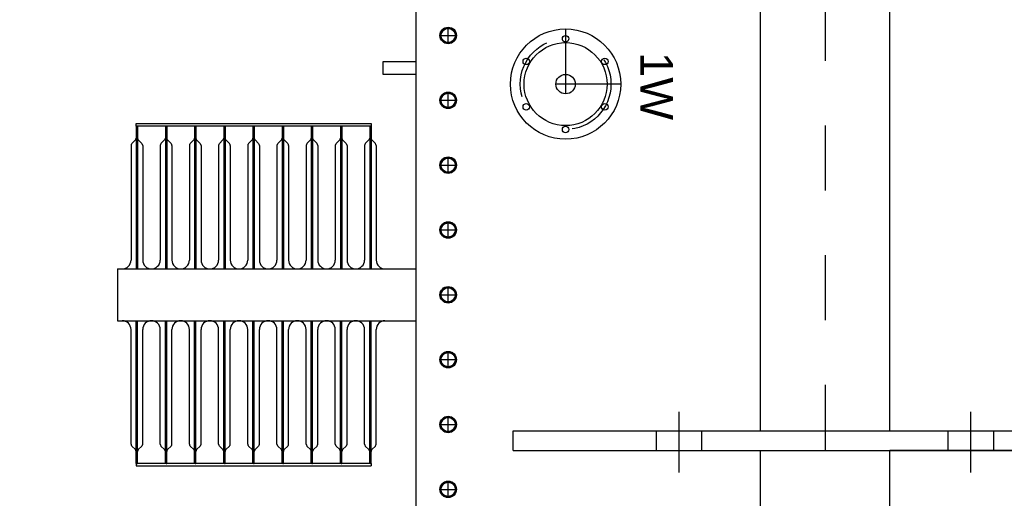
# Model space of a CAD drawing. Header units: metres. Extents: x 70279.8 to 70377.7, y 409251.8 to 409331.5.
# Tile 173 of 244: x 70322.1 to 70323.6, y 409323.6 to 409324.3. Entities that reach past the tile are written whole.
import ezdxf

# ---------------------------------------------------------------- set-up
doc = ezdxf.new("R2010")
doc.units = ezdxf.units.M
for name, pattern in [('DASHED', [0.75, 0.5, -0.25]), ('NASCOSTA', [9.525, 6.35, -3.175]), ('TRATTOPUNTO', [25.4, 12.7, -6.35, 0, -6.35])]:
    doc.linetypes.add(name, pattern=pattern)
doc.styles.add('MF', font='arial.ttf')

# ---------------------------------------------------------------- blocks, each defined once
blk = doc.blocks.new('A$C22F33A84')
at = {"color": 0, "linetype": 'Continuous'}
for p, q in [((1.7, 19.1), (12.7, 25.4)), ((1.7, 6.4), (1.7, 19.1)), ((23.7, 19.1), (12.7, 25.4)), ((23.7, 6.4), (23.7, 19.1)), ((1.7, 6.4), (12.7, 0)), ((23.7, 6.4), (12.7, 0))]:
    blk.add_line(p, q, dxfattribs=at)
blk.add_circle((12.7, 12.7), 12.7)
blk.add_circle((12.7, 12.7), 11, dxfattribs=at)
blk = doc.blocks.new('Reactor_20170118')
at = {"color": 7, "linetype": 'TRATTOPUNTO', "ltscale": 0.1}
for p, q in [((0, 1561), (0, -2103)), ((-581, -312.7), (-581, -287.3)), ((-593.7, -300), (-568.3, -300)), ((-400, -290), (-400, -460)), ((-315, -375), (-485, -375)), ((-581, -412.7), (-581, -387.3)), ((-593.7, -400), (-568.3, -400)), ((-593.7, -500), (-568.3, -500)), ((-581, -512.7), (-581, -487.3)), ((-581, -612.7), (-581, -587.3)), ((-593.7, -600), (-568.3, -600)), ((-581, -712.7), (-581, -687.3)), ((-593.7, -700), (-568.3, -700)), ((-581, -812.7), (-581, -787.3)), ((-593.7, -800), (-568.3, -800)), ((-581, -912.7), (-581, -887.3)), ((-593.7, -900), (-568.3, -900)), ((-593.7, -1000), (-568.3, -1000)), ((-581, -1012.7), (-581, -987.3))]:
    blk.add_line(p, q, dxfattribs=at)
at = {"color": 7, "ltscale": 0.1}
for p, q in [((-631, 1511), (-631, -1511)), ((-100, 910), (-100, -910)), ((100, -910), (100, 910)), ((-681, -360), (-681, -340)), ((-681, -340), (-631, -340)), ((-631, -360), (-681, -360)), ((-1062, -436), (-700, -436)), ((-1062, -440), (-1062, -436)), ((-700, -440), (-1062, -440)), ((-1062, -440), (-1062, -458.3)), ((-1062, -440), (-1062, -458.3)), ((-1062, -440), (-1062, -458.3)), ((-1061, -440), (-1062, -440)), ((-1061, -440), (-1062, -440)), ((-1061, -440), (-1062, -440)), ((-1061, -440), (-1062, -440)), ((-1061, -440), (-1062, -440)), ((-1061, -440), (-1062, -440)), ((-1061, -440), (-1062, -440)), ((-1061, -440), (-1062, -440)), ((-1061, -440), (-1060, -440)), ((-1061, -440), (-1060, -440)), ((-1061, -440), (-1060, -440)), ((-1061, -440), (-1060, -440)), ((-1061, -440), (-1060, -440)), ((-1061, -440), (-1060, -440)), ((-1061, -440), (-1060, -440)), ((-1061, -440), (-1060, -440)), ((-1060, -440), (-1060, -458.3)), ((-1060, -440), (-1060, -458.3)), ((-1017, -440), (-1017, -458.3)), ((-1017, -440), (-1017, -458.3)), ((-1016, -440), (-1017, -440)), ((-1016, -440), (-1017, -440)), ((-1016, -440), (-1017, -440)), ((-1016, -440), (-1017, -440)), ((-1016, -440), (-1017, -440)), ((-1016, -440), (-1017, -440)), ((-1016, -440), (-1017, -440)), ((-1016, -440), (-1017, -440)), ((-1016, -440), (-1015, -440)), ((-1016, -440), (-1015, -440)), ((-1016, -440), (-1015, -440)), ((-1016, -440), (-1015, -440)), ((-1016, -440), (-1015, -440)), ((-1016, -440), (-1015, -440)), ((-1016, -440), (-1015, -440)), ((-1016, -440), (-1015, -440)), ((-1015, -440), (-1015, -458.3)), ((-1015, -440), (-1015, -458.3)), ((-1015, -440), (-1015, -458.3)), ((-972, -440), (-972, -458.3)), ((-972, -440), (-972, -458.3)), ((-972, -440), (-972, -458.3)), ((-971, -440), (-972, -440)), ((-971, -440), (-972, -440)), ((-971, -440), (-972, -440)), ((-971, -440), (-972, -440)), ((-971, -440), (-972, -440)), ((-971, -440), (-972, -440)), ((-971, -440), (-972, -440)), ((-971, -440), (-972, -440)), ((-971, -440), (-970, -440)), ((-971, -440), (-970, -440)), ((-971, -440), (-970, -440)), ((-971, -440), (-970, -440)), ((-971, -440), (-970, -440)), ((-971, -440), (-970, -440)), ((-971, -440), (-970, -440)), ((-971, -440), (-970, -440)), ((-970, -440), (-970, -458.3)), ((-970, -440), (-970, -458.3)), ((-927, -440), (-927, -458.3)), ((-927, -440), (-927, -458.3)), ((-926, -440), (-927, -440)), ((-926, -440), (-927, -440)), ((-926, -440), (-927, -440)), ((-926, -440), (-927, -440)), ((-926, -440), (-927, -440)), ((-926, -440), (-927, -440)), ((-926, -440), (-927, -440)), ((-926, -440), (-927, -440)), ((-926, -440), (-925, -440)), ((-926, -440), (-925, -440)), ((-926, -440), (-925, -440)), ((-926, -440), (-925, -440)), ((-926, -440), (-925, -440)), ((-926, -440), (-925, -440)), ((-926, -440), (-925, -440)), ((-926, -440), (-925, -440)), ((-925, -440), (-925, -458.3)), ((-925, -440), (-925, -458.3)), ((-925, -440), (-925, -458.3)), ((-882, -440), (-882, -458.3)), ((-882, -440), (-882, -458.3)), ((-882, -440), (-882, -458.3)), ((-881, -440), (-882, -440)), ((-881, -440), (-882, -440)), ((-881, -440), (-882, -440)), ((-881, -440), (-882, -440)), ((-881, -440), (-882, -440)), ((-881, -440), (-882, -440)), ((-881, -440), (-882, -440)), ((-881, -440), (-882, -440)), ((-881, -440), (-880, -440)), ((-881, -440), (-880, -440)), ((-881, -440), (-880, -440)), ((-881, -440), (-880, -440)), ((-881, -440), (-880, -440)), ((-881, -440), (-880, -440)), ((-881, -440), (-880, -440)), ((-881, -440), (-880, -440)), ((-880, -440), (-880, -458.3)), ((-880, -440), (-880, -458.3)), ((-837, -440), (-837, -458.3)), ((-837, -440), (-837, -458.3)), ((-837, -440), (-837, -458.3)), ((-836, -440), (-837, -440)), ((-836, -440), (-837, -440)), ((-836, -440), (-837, -440)), ((-836, -440), (-837, -440)), ((-836, -440), (-837, -440)), ((-836, -440), (-837, -440)), ((-836, -440), (-837, -440)), ((-836, -440), (-837, -440)), ((-836, -440), (-835, -440)), ((-836, -440), (-835, -440)), ((-836, -440), (-835, -440)), ((-836, -440), (-835, -440)), ((-836, -440), (-835, -440)), ((-836, -440), (-835, -440)), ((-836, -440), (-835, -440)), ((-836, -440), (-835, -440)), ((-835, -440), (-835, -458.3)), ((-835, -440), (-835, -458.3)), ((-792, -440), (-792, -458.3)), ((-792, -440), (-792, -458.3)), ((-791, -440), (-792, -440)), ((-791, -440), (-792, -440)), ((-791, -440), (-792, -440)), ((-791, -440), (-792, -440)), ((-791, -440), (-792, -440)), ((-791, -440), (-792, -440)), ((-791, -440), (-792, -440)), ((-791, -440), (-792, -440)), ((-791, -440), (-790, -440)), ((-791, -440), (-790, -440)), ((-791, -440), (-790, -440)), ((-791, -440), (-790, -440)), ((-791, -440), (-790, -440)), ((-791, -440), (-790, -440)), ((-791, -440), (-790, -440)), ((-791, -440), (-790, -440)), ((-790, -440), (-790, -458.3)), ((-790, -440), (-790, -458.3)), ((-790, -440), (-790, -458.3)), ((-747, -440), (-747, -458.3)), ((-747, -440), (-747, -458.3)), ((-747, -440), (-747, -458.3)), ((-746, -440), (-747, -440)), ((-746, -440), (-747, -440)), ((-746, -440), (-747, -440)), ((-746, -440), (-747, -440)), ((-746, -440), (-747, -440)), ((-746, -440), (-747, -440)), ((-746, -440), (-747, -440)), ((-746, -440), (-747, -440)), ((-746, -440), (-745, -440)), ((-746, -440), (-745, -440)), ((-746, -440), (-745, -440)), ((-746, -440), (-745, -440)), ((-746, -440), (-745, -440)), ((-746, -440), (-745, -440)), ((-746, -440), (-745, -440)), ((-746, -440), (-745, -440)), ((-745, -440), (-745, -458.3)), ((-745, -440), (-745, -458.3)), ((-702, -440), (-702, -458.3)), ((-702, -440), (-702, -458.3)), ((-702, -440), (-702, -458.3)), ((-701, -440), (-702, -440)), ((-701, -440), (-702, -440)), ((-701, -440), (-702, -440)), ((-701, -440), (-702, -440)), ((-701, -440), (-702, -440)), ((-701, -440), (-702, -440)), ((-701, -440), (-702, -440)), ((-701, -440), (-702, -440)), ((-701, -440), (-700, -440)), ((-701, -440), (-700, -440)), ((-701, -440), (-700, -440)), ((-701, -440), (-700, -440)), ((-701, -440), (-700, -440)), ((-701, -440), (-700, -440)), ((-701, -440), (-700, -440)), ((-701, -440), (-700, -440)), ((-700, -436), (-700, -440)), ((-700, -440), (-700, -458.3)), ((-700, -440), (-700, -458.3)), ((-1070, -469.7), (-1070, -646.5)), ((-1063.2, -461.2), (-1068.8, -466.8)), ((-1062, -458.3), (-1062, -660)), ((-1060, -458.3), (-1060, -660)), ((-1058.8, -461.2), (-1053.2, -466.8)), ((-1052, -469.7), (-1052, -646.5)), ((-1025, -469.7), (-1025, -646.5)), ((-1018.2, -461.2), (-1023.8, -466.8)), ((-1017, -458.3), (-1017, -660)), ((-1015, -458.3), (-1015, -660)), ((-1013.8, -461.2), (-1008.2, -466.8)), ((-1007, -469.7), (-1007, -646.5)), ((-980, -469.7), (-980, -646.5)), ((-973.2, -461.2), (-978.8, -466.8)), ((-972, -458.3), (-972, -660)), ((-970, -458.3), (-970, -660)), ((-968.8, -461.2), (-963.2, -466.8)), ((-962, -469.7), (-962, -646.5)), ((-935, -469.7), (-935, -646.5)), ((-928.2, -461.2), (-933.8, -466.8)), ((-927, -458.3), (-927, -660)), ((-925, -458.3), (-925, -660)), ((-923.8, -461.2), (-918.2, -466.8)), ((-917, -469.7), (-917, -646.5)), ((-890, -469.7), (-890, -646.5)), ((-883.2, -461.2), (-888.8, -466.8)), ((-882, -458.3), (-882, -660)), ((-880, -458.3), (-880, -660)), ((-878.8, -461.2), (-873.2, -466.8)), ((-872, -469.7), (-872, -646.5)), ((-845, -469.7), (-845, -646.5)), ((-838.2, -461.2), (-843.8, -466.8)), ((-837, -458.3), (-837, -660)), ((-835, -458.3), (-835, -660)), ((-833.8, -461.2), (-828.2, -466.8)), ((-827, -469.7), (-827, -646.5)), ((-800, -469.7), (-800, -646.5)), ((-793.2, -461.2), (-798.8, -466.8)), ((-792, -458.3), (-792, -660)), ((-790, -458.3), (-790, -660)), ((-788.8, -461.2), (-783.2, -466.8)), ((-782, -469.7), (-782, -646.5)), ((-755, -469.7), (-755, -646.5)), ((-748.2, -461.2), (-753.8, -466.8)), ((-747, -458.3), (-747, -660)), ((-745, -458.3), (-745, -660)), ((-743.8, -461.2), (-738.2, -466.8)), ((-737, -469.7), (-737, -646.5)), ((-710, -469.7), (-710, -646.5)), ((-703.2, -461.2), (-708.8, -466.8)), ((-702, -458.3), (-702, -660)), ((-700, -458.3), (-700, -660)), ((-698.8, -461.2), (-693.2, -466.8)), ((-692, -469.7), (-692, -646.5)), ((-1091, -660), (-631, -660)), ((-1091, -660), (-1091, -740)), ((-1091, -740), (-631, -740)), ((-1062, -941.7), (-1062, -740)), ((-1060, -941.7), (-1060, -740)), ((-1017, -941.7), (-1017, -740)), ((-1015, -941.7), (-1015, -740)), ((-972, -941.7), (-972, -740)), ((-970, -941.7), (-970, -740)), ((-927, -941.7), (-927, -740)), ((-925, -941.7), (-925, -740)), ((-882, -941.7), (-882, -740)), ((-880, -941.7), (-880, -740)), ((-837, -941.7), (-837, -740)), ((-835, -941.7), (-835, -740)), ((-792, -941.7), (-792, -740)), ((-790, -941.7), (-790, -740)), ((-747, -941.7), (-747, -740)), ((-745, -941.7), (-745, -740)), ((-702, -941.7), (-702, -740)), ((-700, -941.7), (-700, -740)), ((-1070, -930.3), (-1070, -753.5)), ((-1052, -930.3), (-1052, -753.5)), ((-1025, -930.3), (-1025, -753.5)), ((-1007, -930.3), (-1007, -753.5)), ((-980, -930.3), (-980, -753.5)), ((-962, -930.3), (-962, -753.5)), ((-935, -930.3), (-935, -753.5)), ((-917, -930.3), (-917, -753.5)), ((-890, -930.3), (-890, -753.5)), ((-872, -930.3), (-872, -753.5)), ((-845, -930.3), (-845, -753.5)), ((-827, -930.3), (-827, -753.5)), ((-800, -930.3), (-800, -753.5)), ((-782, -930.3), (-782, -753.5)), ((-755, -930.3), (-755, -753.5)), ((-737, -930.3), (-737, -753.5)), ((-710, -930.3), (-710, -753.5)), ((-692, -930.3), (-692, -753.5)), ((-225, -974.1), (-225, -880.7)), ((225, -974.1), (225, -880.7)), ((-481, -910), (481, -910)), ((-481, -940), (-481, -910)), ((-1063.2, -938.8), (-1068.8, -933.2)), ((-1058.8, -938.8), (-1053.2, -933.2)), ((-1018.2, -938.8), (-1023.8, -933.2)), ((-1013.8, -938.8), (-1008.2, -933.2)), ((-973.2, -938.8), (-978.8, -933.2)), ((-968.8, -938.8), (-963.2, -933.2)), ((-928.2, -938.8), (-933.8, -933.2)), ((-923.8, -938.8), (-918.2, -933.2)), ((-883.2, -938.8), (-888.8, -933.2)), ((-878.8, -938.8), (-873.2, -933.2)), ((-838.2, -938.8), (-843.8, -933.2)), ((-833.8, -938.8), (-828.2, -933.2)), ((-793.2, -938.8), (-798.8, -933.2)), ((-788.8, -938.8), (-783.2, -933.2)), ((-748.2, -938.8), (-753.8, -933.2)), ((-743.8, -938.8), (-738.2, -933.2)), ((-703.2, -938.8), (-708.8, -933.2)), ((-698.8, -938.8), (-693.2, -933.2)), ((-481, -940), (-100, -940)), ((-481, -940), (481, -940)), ((-100, -940), (-100, -1236)), ((100, -1236), (100, -940)), ((481, -940), (100, -940)), ((-1062, -960), (-1062, -941.7)), ((-1062, -960), (-1062, -941.7)), ((-1062, -960), (-1062, -941.7)), ((-1060, -960), (-1060, -941.7)), ((-1060, -960), (-1060, -941.7)), ((-1017, -960), (-1017, -941.7)), ((-1017, -960), (-1017, -941.7)), ((-1015, -960), (-1015, -941.7)), ((-1015, -960), (-1015, -941.7)), ((-1015, -960), (-1015, -941.7)), ((-972, -960), (-972, -941.7)), ((-972, -960), (-972, -941.7)), ((-972, -960), (-972, -941.7)), ((-970, -960), (-970, -941.7)), ((-970, -960), (-970, -941.7)), ((-927, -960), (-927, -941.7)), ((-927, -960), (-927, -941.7)), ((-925, -960), (-925, -941.7)), ((-925, -960), (-925, -941.7)), ((-925, -960), (-925, -941.7)), ((-882, -960), (-882, -941.7)), ((-882, -960), (-882, -941.7)), ((-882, -960), (-882, -941.7)), ((-880, -960), (-880, -941.7)), ((-880, -960), (-880, -941.7)), ((-837, -960), (-837, -941.7)), ((-837, -960), (-837, -941.7)), ((-837, -960), (-837, -941.7)), ((-835, -960), (-835, -941.7)), ((-835, -960), (-835, -941.7)), ((-792, -960), (-792, -941.7)), ((-792, -960), (-792, -941.7)), ((-790, -960), (-790, -941.7)), ((-790, -960), (-790, -941.7)), ((-790, -960), (-790, -941.7)), ((-747, -960), (-747, -941.7)), ((-747, -960), (-747, -941.7)), ((-747, -960), (-747, -941.7)), ((-745, -960), (-745, -941.7)), ((-745, -960), (-745, -941.7)), ((-702, -960), (-702, -941.7)), ((-702, -960), (-702, -941.7)), ((-702, -960), (-702, -941.7)), ((-700, -960), (-700, -941.7)), ((-700, -960), (-700, -941.7)), ((-700, -960), (-1062, -960)), ((-1061, -960), (-1062, -960)), ((-1061, -960), (-1062, -960)), ((-1061, -960), (-1062, -960)), ((-1061, -960), (-1062, -960)), ((-1061, -960), (-1062, -960)), ((-1061, -960), (-1062, -960)), ((-1062, -960), (-1062, -964)), ((-1062, -964), (-700, -964)), ((-1061, -960), (-1060, -960)), ((-1061, -960), (-1060, -960)), ((-1061, -960), (-1060, -960)), ((-1061, -960), (-1060, -960)), ((-1061, -960), (-1060, -960)), ((-1061, -960), (-1060, -960)), ((-1016, -960), (-1017, -960)), ((-1016, -960), (-1017, -960)), ((-1016, -960), (-1017, -960)), ((-1016, -960), (-1017, -960)), ((-1016, -960), (-1017, -960)), ((-1016, -960), (-1017, -960)), ((-1016, -960), (-1015, -960)), ((-1016, -960), (-1015, -960)), ((-1016, -960), (-1015, -960)), ((-1016, -960), (-1015, -960)), ((-1016, -960), (-1015, -960)), ((-1016, -960), (-1015, -960)), ((-971, -960), (-972, -960)), ((-971, -960), (-972, -960)), ((-971, -960), (-972, -960)), ((-971, -960), (-972, -960)), ((-971, -960), (-972, -960)), ((-971, -960), (-972, -960)), ((-971, -960), (-970, -960)), ((-971, -960), (-970, -960)), ((-971, -960), (-970, -960)), ((-971, -960), (-970, -960)), ((-971, -960), (-970, -960)), ((-971, -960), (-970, -960)), ((-926, -960), (-927, -960)), ((-926, -960), (-927, -960)), ((-926, -960), (-927, -960)), ((-926, -960), (-927, -960)), ((-926, -960), (-927, -960)), ((-926, -960), (-927, -960)), ((-926, -960), (-925, -960)), ((-926, -960), (-925, -960)), ((-926, -960), (-925, -960)), ((-926, -960), (-925, -960)), ((-926, -960), (-925, -960)), ((-926, -960), (-925, -960)), ((-881, -960), (-882, -960)), ((-881, -960), (-882, -960)), ((-881, -960), (-882, -960)), ((-881, -960), (-882, -960)), ((-881, -960), (-882, -960)), ((-881, -960), (-882, -960)), ((-881, -960), (-880, -960)), ((-881, -960), (-880, -960)), ((-881, -960), (-880, -960)), ((-881, -960), (-880, -960)), ((-881, -960), (-880, -960)), ((-881, -960), (-880, -960)), ((-836, -960), (-837, -960)), ((-836, -960), (-837, -960)), ((-836, -960), (-837, -960)), ((-836, -960), (-837, -960)), ((-836, -960), (-837, -960)), ((-836, -960), (-837, -960)), ((-836, -960), (-835, -960)), ((-836, -960), (-835, -960)), ((-836, -960), (-835, -960)), ((-836, -960), (-835, -960)), ((-836, -960), (-835, -960)), ((-836, -960), (-835, -960)), ((-791, -960), (-792, -960)), ((-791, -960), (-792, -960)), ((-791, -960), (-792, -960)), ((-791, -960), (-792, -960)), ((-791, -960), (-792, -960)), ((-791, -960), (-792, -960)), ((-791, -960), (-790, -960)), ((-791, -960), (-790, -960)), ((-791, -960), (-790, -960)), ((-791, -960), (-790, -960)), ((-791, -960), (-790, -960)), ((-791, -960), (-790, -960)), ((-746, -960), (-747, -960)), ((-746, -960), (-747, -960)), ((-746, -960), (-747, -960)), ((-746, -960), (-747, -960)), ((-746, -960), (-747, -960)), ((-746, -960), (-747, -960)), ((-746, -960), (-745, -960)), ((-746, -960), (-745, -960)), ((-746, -960), (-745, -960)), ((-746, -960), (-745, -960)), ((-746, -960), (-745, -960)), ((-746, -960), (-745, -960)), ((-701, -960), (-702, -960)), ((-701, -960), (-702, -960)), ((-701, -960), (-702, -960)), ((-701, -960), (-702, -960)), ((-701, -960), (-702, -960)), ((-701, -960), (-702, -960)), ((-701, -960), (-700, -960)), ((-701, -960), (-700, -960)), ((-701, -960), (-700, -960)), ((-701, -960), (-700, -960)), ((-701, -960), (-700, -960)), ((-701, -960), (-700, -960)), ((-700, -960), (-700, -964))]:
    blk.add_line(p, q, dxfattribs=at)
at = {"color": 7, "linetype": 'NASCOSTA', "ltscale": 0.1}
for p, q in [((-260, -940), (-260, -910)), ((-190, -940), (-190, -910)), ((190, -940), (190, -910)), ((260, -940), (260, -910))]:
    blk.add_line(p, q, dxfattribs=at)
at = {"color": 7}
for centre, radius in [((-400, -375), 85), ((-400, -305), 5), ((-400, -375), 64), ((-460.6, -340), 5), ((-339.4, -340), 5), ((-400, -375), 15), ((-460.6, -410), 5), ((-339.4, -410), 5), ((-400, -445), 5)]:
    blk.add_circle(centre, radius, dxfattribs=at)
at = {"color": 7, "linetype": 'TRATTOPUNTO'}
blk.add_circle((-400, -375), 70, dxfattribs=at)
at = {"color": 7}
for centre, radius, start, end in [((-1066, -469.7), 4, 135, 180), ((-1066, -458.3), 4, 315, 0), ((-1056, -458.3), 4, 180, 225), ((-1056, -469.7), 4, 0, 45), ((-1021, -469.7), 4, 135, 180), ((-1021, -458.3), 4, 315, 0), ((-1011, -458.3), 4, 180, 225), ((-1011, -469.7), 4, 0, 45), ((-976, -469.7), 4, 135, 180), ((-976, -458.3), 4, 315, 0), ((-966, -458.3), 4, 180, 225), ((-966, -469.7), 4, 0, 45), ((-931, -469.7), 4, 135, 180), ((-931, -458.3), 4, 315, 0), ((-921, -458.3), 4, 180, 225), ((-921, -469.7), 4, 0, 45), ((-886, -469.7), 4, 135, 180), ((-886, -458.3), 4, 315, 0), ((-876, -458.3), 4, 180, 225), ((-876, -469.7), 4, 0, 45), ((-841, -469.7), 4, 135, 180), ((-841, -458.3), 4, 315, 0), ((-831, -458.3), 4, 180, 225), ((-831, -469.7), 4, 0, 45), ((-796, -469.7), 4, 135, 180), ((-796, -458.3), 4, 315, 0), ((-786, -458.3), 4, 180, 225), ((-786, -469.7), 4, 0, 45), ((-751, -469.7), 4, 135, 180), ((-751, -458.3), 4, 315, 0), ((-741, -458.3), 4, 180, 225), ((-741, -469.7), 4, 0, 45), ((-706, -469.7), 4, 135, 180), ((-706, -458.3), 4, 315, 0), ((-696, -458.3), 4, 180, 225), ((-696, -469.7), 4, 0, 45), ((-1083.5, -646.5), 13.5, 270, 0), ((-1038.5, -646.5), 13.5, 180, 270), ((-1038.5, -646.5), 13.5, 270, 0), ((-993.5, -646.5), 13.5, 180, 270), ((-993.5, -646.5), 13.5, 270, 0), ((-948.5, -646.5), 13.5, 180, 270), ((-948.5, -646.5), 13.5, 270, 0), ((-903.5, -646.5), 13.5, 180, 270), ((-903.5, -646.5), 13.5, 270, 0), ((-858.5, -646.5), 13.5, 180, 270), ((-858.5, -646.5), 13.5, 270, 0), ((-813.5, -646.5), 13.5, 180, 270), ((-813.5, -646.5), 13.5, 270, 0), ((-768.5, -646.5), 13.5, 180, 270), ((-768.5, -646.5), 13.5, 270, 0), ((-723.5, -646.5), 13.5, 180, 270), ((-723.5, -646.5), 13.5, 270, 0), ((-678.5, -646.5), 13.5, 180, 270), ((-1083.5, -753.5), 13.5, 0, 90), ((-1038.5, -753.5), 13.5, 90, 180), ((-1038.5, -753.5), 13.5, 0, 90), ((-993.5, -753.5), 13.5, 90, 180), ((-993.5, -753.5), 13.5, 0, 90), ((-948.5, -753.5), 13.5, 90, 180), ((-948.5, -753.5), 13.5, 0, 90), ((-903.5, -753.5), 13.5, 90, 180), ((-903.5, -753.5), 13.5, 0, 90), ((-858.5, -753.5), 13.5, 90, 180), ((-858.5, -753.5), 13.5, 0, 90), ((-813.5, -753.5), 13.5, 90, 180), ((-813.5, -753.5), 13.5, 0, 90), ((-768.5, -753.5), 13.5, 90, 180), ((-768.5, -753.5), 13.5, 0, 90), ((-723.5, -753.5), 13.5, 90, 180), ((-723.5, -753.5), 13.5, 0, 90), ((-678.5, -753.5), 13.5, 90, 180), ((-1066, -930.3), 4, 180, 225), ((-1066, -941.7), 4, 0, 45), ((-1056, -941.7), 4, 135, 180), ((-1056, -930.3), 4, 315, 0), ((-1021, -930.3), 4, 180, 225), ((-1021, -941.7), 4, 0, 45), ((-1011, -941.7), 4, 135, 180), ((-1011, -930.3), 4, 315, 0), ((-976, -930.3), 4, 180, 225), ((-976, -941.7), 4, 0, 45), ((-966, -941.7), 4, 135, 180), ((-966, -930.3), 4, 315, 0), ((-931, -930.3), 4, 180, 225), ((-931, -941.7), 4, 0, 45), ((-921, -941.7), 4, 135, 180), ((-921, -930.3), 4, 315, 0), ((-886, -930.3), 4, 180, 225), ((-886, -941.7), 4, 0, 45), ((-876, -941.7), 4, 135, 180), ((-876, -930.3), 4, 315, 0), ((-841, -930.3), 4, 180, 225), ((-841, -941.7), 4, 0, 45), ((-831, -941.7), 4, 135, 180), ((-831, -930.3), 4, 315, 0), ((-796, -930.3), 4, 180, 225), ((-796, -941.7), 4, 0, 45), ((-786, -941.7), 4, 135, 180), ((-786, -930.3), 4, 315, 0), ((-751, -930.3), 4, 180, 225), ((-751, -941.7), 4, 0, 45), ((-741, -941.7), 4, 135, 180), ((-741, -930.3), 4, 315, 0), ((-706, -930.3), 4, 180, 225), ((-706, -941.7), 4, 0, 45), ((-696, -941.7), 4, 135, 180), ((-696, -930.3), 4, 315, 0)]:
    blk.add_arc(centre, radius, start, end, dxfattribs=at)
at = {"color": 7, "rotation": 89.99999999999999}
for p in [(-568.3, -312.7), (-568.3, -412.7), (-568.3, -512.7), (-568.3, -612.7), (-568.3, -712.7), (-568.3, -812.7), (-568.3, -912.7), (-568.3, -1012.7)]:
    blk.add_blockref('A$C22F33A84', p, dxfattribs=at)
at = {"color": 7, "insert": (-259.6, -378), "char_height": 50, "width": 194.217, "attachment_point": 5, "rotation": 270, "style": 'MF'}
blk.add_mtext('{\\C1;1W}', dxfattribs=at)

msp = doc.modelspace()

# ---------------------------------------------------------------- hatches: boundary and pattern name
at = {"linetype": 'DASHED'}
h = msp.add_hatch(dxfattribs=at)
h.set_pattern_fill('ANSI31', color=256)
h.set_pattern_definition([(45, (70275, 409260.7), (-0.08838835, 0.08838835), [])])
h.paths.add_polyline_path([(70318.6, 409327.65), (70318.6, 409321.4598, -0.267949), (70318.9, 409321.4598), (70318.9, 409327.35), (70323.5402, 409327.35, -0.131652), (70323.5, 409327.5, -0.131652), (70323.5402, 409327.65)])

# ---------------------------------------------------------------- block references
at = {"xscale": 0.001, "yscale": 0.001, "zscale": 0.001}
msp.add_blockref('Reactor_20170118', (70323.3, 409324.6), dxfattribs=at)

doc.saveas('drawing.dxf')
